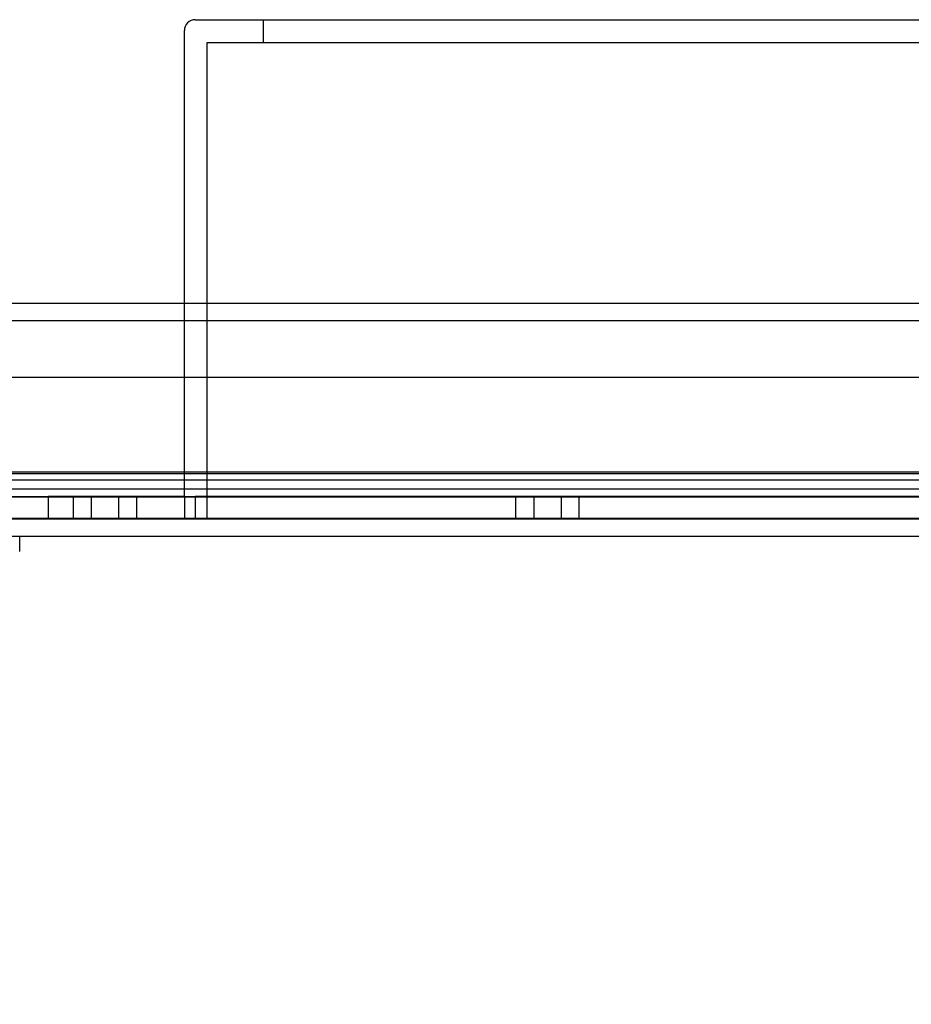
# Model space of a CAD drawing. Header units: inches. Extents: x 1 to 359, y -2 to 239.
# Tile 74 of 82: x 114.58 to 119.49, y 204 to 209.42. Entities that reach past the tile are written whole.
import ezdxf
from ezdxf.enums import TextEntityAlignment as Align
from ezdxf.lldxf.tags import DXFTag

# ---------------------------------------------------------------- set-up
doc = ezdxf.new("R2010")
doc.units = ezdxf.units.IN
doc.header["$MEASUREMENT"] = 0
for name, color, linetype in [('COM70220', 7, 'Continuous'), ('COM71196-6', 7, 'Continuous'), ('COM71298-1', 7, 'Continuous'), ('COM71299-1', 7, 'Continuous'), ('Default', 7, 'Continuous'), ('HAN13068', 7, 'Continuous'), ('PKT1212', 7, 'Continuous')]:
    doc.layers.add(name, color=color, linetype=linetype)
doc.styles.add('SEACAD_Times_New_Roman', font='times.ttf')
tags = doc.linetypes.add('HIDDEN2', pattern=[0.1875, 0.125, -0.0625]).pattern_tags.tags
tags[6:7] = [DXFTag(74, 4), DXFTag(75, 0), DXFTag(340, '0'), DXFTag(46, 0.0), DXFTag(50, 0.0), DXFTag(44, 0.0), DXFTag(45, 0.0)]
tags[4:5] = [DXFTag(74, 4), DXFTag(75, 0), DXFTag(340, '0'), DXFTag(46, 0.0), DXFTag(50, 0.0), DXFTag(44, 0.0), DXFTag(45, 0.0)]
doc.dimstyles.new('HAMMOND_(STH_-_300x200)', dxfattribs={"dimtxt": 1.5, "dimasz": 1.875, "dimexe": 0.75, "dimexo": 0.75, "dimgap": 0.375, "dimtad": 0, "dimtih": 1, "dimtoh": 1, "dimzin": 0, "dimdsep": 46, "dimtxsty": 'SEACAD_Times_New_Roman', "dimblk1": '_SE_FILLED', "dimblk2": '_SE_FILLED', "dimsah": 1, "dimcen": 0.75, "dimadec": 0, "dimazin": 0, "dimtfac": 0.8, "dimtofl": 0, "dimtmove": 0, "dimatfit": 3, "dimfxl": 1, "dimtolj": 1, "dimtzin": 0, "dimarcsym": 0})

# ---------------------------------------------------------------- blocks, each defined once
blk = doc.blocks.new('SE3')
at = {"layer": 'COM70220', "color": 7, "linetype": 'HIDDEN2'}
for p, q in [((132.0684, 206.918), (111.6004, 206.918)), ((132.0684, 206.672), (111.6004, 206.672)), ((132.0684, 206.67), (111.6004, 206.67)), ((132.0684, 206.669), (111.6004, 206.669))]:
    blk.add_line(p, q, dxfattribs=at)
at = {"layer": 'COM71196-6', "color": 7, "linetype": 'Continuous'}
for p, q in [((132.7393, 207.448), (110.9295, 207.448)), ((132.6444, 206.573), (111.0244, 206.573))]:
    blk.add_line(p, q, dxfattribs=at)
at = {"layer": 'COM71196-6', "color": 7, "linetype": 'HIDDEN2'}
blk.add_line((132.6444, 206.668), (111.0244, 206.668), dxfattribs=at)
at = {"layer": 'COM71298-1', "color": 7, "linetype": 'HIDDEN2'}
for p, q in [((133.5514, 207.855), (85.6814, 207.855)), ((111.2337, 206.8857), (132.2711, 206.8857)), ((132.0214, 206.9268), (111.4834, 206.9268)), ((132.0214, 206.8332), (111.4834, 206.8332)), ((111.2334, 206.7907), (132.2714, 206.7907))]:
    blk.add_line(p, q, dxfattribs=at)
at = {"layer": 'COM71298-1', "color": 7, "linetype": 'Continuous'}
blk.add_line((133.5514, 207.76), (85.6814, 207.76), dxfattribs=at)
at = {"layer": 'COM71299-1', "color": 7, "linetype": 'HIDDEN2'}
for p, q in [((112.1164, 206.793), (114.7379, 206.793)), ((115.4879, 206.793), (115.5479, 206.793))]:
    blk.add_line(p, q, dxfattribs=at)
at = {"layer": 'HAN13068', "color": 7, "linetype": 'Continuous'}
blk.add_line((114.5813, 206.49), (114.5813, 206.573), dxfattribs=at)
at = {"layer": 'PKT1212', "color": 7, "linetype": 'HIDDEN2'}
for p, q in [((115.5479, 209.418), (127.4279, 209.418)), ((115.9229, 209.293), (115.9229, 209.418)), ((115.4879, 206.793), (115.4879, 209.358)), ((115.6129, 206.668), (115.6129, 209.293)), ((115.6129, 209.293), (127.3629, 209.293)), ((115.4879, 206.793), (114.7379, 206.793)), ((114.7379, 206.793), (114.7379, 206.668)), ((114.8754, 206.793), (114.8754, 206.668)), ((114.9754, 206.793), (114.9754, 206.668)), ((115.1254, 206.793), (115.1254, 206.668)), ((115.2254, 206.668), (115.2254, 206.793)), ((115.4879, 206.793), (115.4879, 206.668)), ((127.4279, 206.793), (115.5479, 206.793)), ((115.5479, 206.793), (115.5479, 206.668)), ((115.5479, 206.793), (115.5479, 206.668)), ((117.3107, 206.793), (117.3107, 206.668)), ((117.4107, 206.793), (117.4107, 206.668)), ((117.5607, 206.793), (117.5607, 206.668)), ((117.6607, 206.668), (117.6607, 206.793))]:
    blk.add_line(p, q, dxfattribs=at)
blk.add_arc((115.5479, 209.358), 0.06, 90, 180, dxfattribs=at)
blk = doc.blocks.new('DMBLK22')
at = {"layer": 'Default', "linetype": 'Continuous', "transparency": 16777216}
for points in [[(112.7094, 201.7735), (112.7094, 202.3985), (110.8344, 202.086)], [(130.9594, 201.7735), (132.8344, 202.086), (130.9594, 202.3985)]]:
    blk.add_hatch(color=7, dxfattribs=at).paths.add_polyline_path(points)
at = {"layer": 'Default', "color": 7, "linetype": 'Continuous', "transparency": 16777216}
for p, q in [((132.8344, 206.303), (132.8344, 201.336)), ((110.8344, 206.013), (110.8344, 201.336)), ((110.8344, 202.086), (118.1637, 202.086)), ((125.5051, 202.086), (132.8344, 202.086))]:
    blk.add_line(p, q, dxfattribs=at)
at = {"layer": 'Default', "color": 7, "linetype": 'Continuous', "transparency": 16777216, "style": 'SEACAD_Times_New_Roman'}
for s, p in [('22.00', (119.2752, 202.836)), ('DOOR', (118.6887, 200.586))]:
    blk.add_text(s, height=1.5, dxfattribs=at).set_placement(p, align=Align.TOP_LEFT)
blk = doc.blocks.new('_SE_FILLED')
at = {"color": 0}
blk.add_line((0, 0), (-1, 0), dxfattribs=at)
blk.add_solid([(0, 0), (-1, -0.1665), (-1, 0.1665), (0, 0)], dxfattribs=at)

msp = doc.modelspace()

# ---------------------------------------------------------------- block references
at = {"layer": 'Default'}
msp.add_blockref('SE3', (0, 0), dxfattribs=at)

# ---------------------------------------------------------------- dimensions: what is measured, and where the dimension line sits
at = {"layer": 'Default', "color": 7, "linetype": 'Continuous'}
dim = msp.add_linear_dim(base=(132.8344, 202.086), p1=(110.8344, 206.763), p2=(132.8344, 207.053), text='\\A1;<>\\PDOOR', dimstyle='HAMMOND_(STH_-_300x200)', dxfattribs=at)
dim.commit()
dim.dimension.update_dxf_attribs({"geometry": 'DMBLK22', "text_midpoint": (121.8344, 202.086), "dimtype": 160})

doc.saveas('drawing.dxf')
